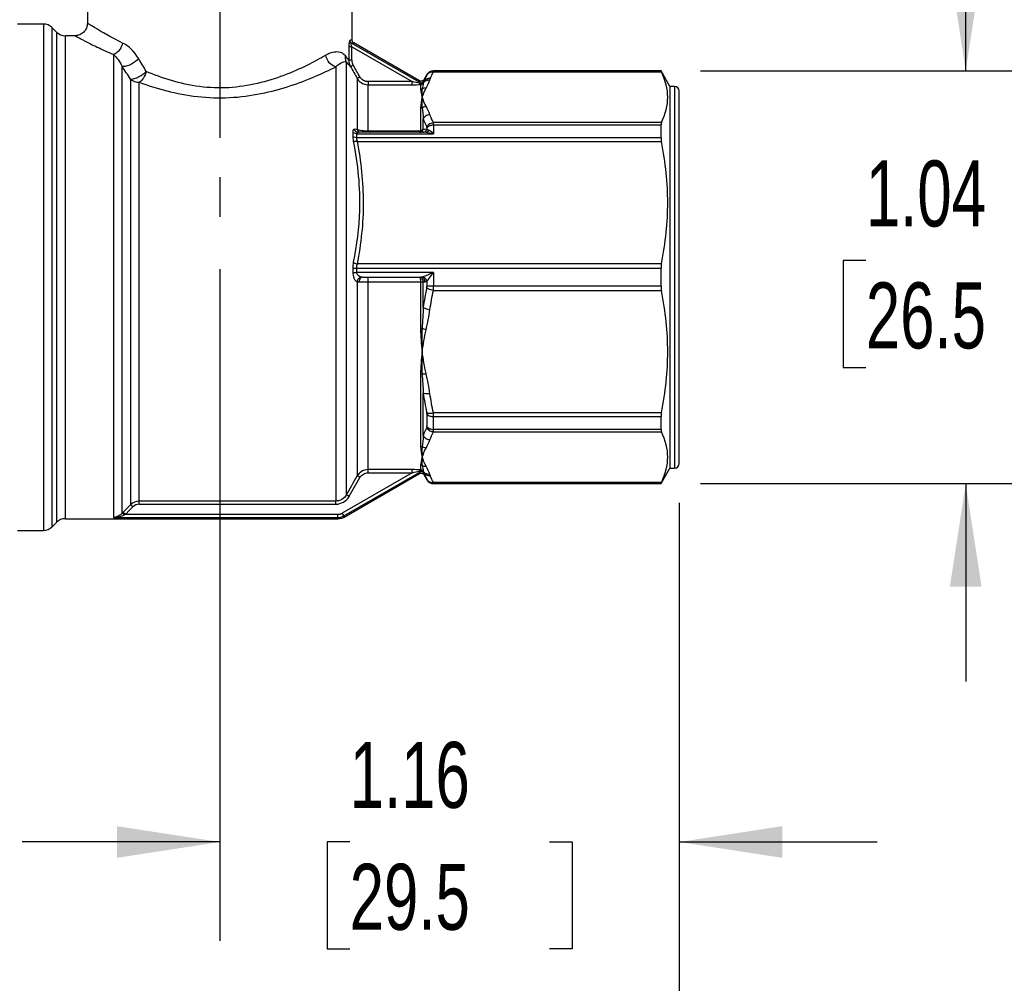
# Model space of a CAD drawing. Header units: inches. Extents: x 0.5 to 21.5, y 0.5 to 16.5.
# Tile 3 of 13: x 5.3 to 7.8, y 3.8 to 6.3. Entities that reach past the tile are written whole.
import ezdxf

# ---------------------------------------------------------------- set-up
doc = ezdxf.new("R2010")
doc.units = ezdxf.units.IN
doc.header["$LTSCALE"] = 2
doc.header["$MEASUREMENT"] = 0
doc.linetypes.add('SLD-Center', pattern=[0.75, 0.6, -0.05, 0.05, -0.05])
doc.linetypes.add('SLD-Solid', pattern=[0])
doc.layers.add('CENTER', color=40, linetype='SLD-Center')
doc.layers.add('DIMENSIONS', color=140, linetype='SLD-Solid', lineweight=25)
doc.styles.add('SLDTEXTSTYLE0', font='TXT', dxfattribs={"width": 0.7})
doc.dimstyles.new('SLDDIMSTYLE0', dxfattribs={"dimtxt": 0.169922, "dimasz": 0.26, "dimexe": 0, "dimexo": 0.0625, "dimgap": 0.04248, "dimtad": 0, "dimtih": 1, "dimtoh": 1, "dimrnd": 1e-09, "dimzin": 12, "dimdsep": 46, "dimtxsty": 'SLDTEXTSTYLE0', "dimsah": 1, "dimcen": 0.09, "dimadec": 0, "dimazin": 3, "dimtfac": 1, "dimtofl": 0, "dimtmove": 0, "dimatfit": 3, "dimfxl": 0, "dimfrac": 2, "dimtolj": 1, "dimtzin": 12, "dimarcsym": 0})
doc.dimstyles.new('SLDDIMSTYLE1', dxfattribs={"dimtxt": 0.169922, "dimasz": 0.26, "dimexe": 0, "dimexo": 0.0625, "dimgap": 0.04248, "dimtad": 0, "dimtih": 1, "dimtoh": 1, "dimrnd": 1e-09, "dimzin": 12, "dimdsep": 46, "dimtxsty": 'SLDTEXTSTYLE0', "dimsah": 1, "dimcen": 0.09, "dimadec": 0, "dimazin": 3, "dimtfac": 1, "dimtmove": 0, "dimatfit": 0, "dimfxl": 0, "dimfrac": 2, "dimtolj": 1, "dimtzin": 12, "dimarcsym": 0})

# ---------------------------------------------------------------- blocks, each defined once
blk = doc.blocks.new('_D_1')
at = {"layer": 'DIMENSIONS'}
for p, q in [((5.8508, 5.6332), (5.8508, 3.9357)), ((7.0122, 5.0424), (7.0122, 3.9357)), ((5.8508, 4.1857), (5.3508, 4.1857)), ((6.179, 4.1857), (6.122, 4.1857)), ((6.122, 4.1857), (6.122, 3.9157)), ((6.684, 4.1857), (6.741, 4.1857)), ((6.741, 4.1857), (6.741, 3.9157)), ((7.0122, 4.1857), (7.5122, 4.1857)), ((6.122, 3.9157), (6.179, 3.9157)), ((6.741, 3.9157), (6.684, 3.9157))]:
    blk.add_line(p, q, dxfattribs=at)
for points in [[(5.8508, 4.1857), (5.5908, 4.2257), (5.5908, 4.1457)], [(7.0122, 4.1857), (7.2722, 4.1457), (7.2722, 4.2257)]]:
    blk.add_solid(points, dxfattribs=at)
at = {"layer": 'DIMENSIONS', "char_height": 0.16667, "attachment_point": 1, "style": 'SLDTEXTSTYLE0'}
for s, insert in [('1.16', (6.179, 4.4386)), ('29.5', (6.179, 4.1305))]:
    blk.add_mtext(s, dxfattribs=dict(at, insert=insert))
blk = doc.blocks.new('_D_2')
at = {"layer": 'DIMENSIONS'}
for p, q in [((4.6894, 5.0424), (4.6894, 2.9909)), ((7.0122, 5.0424), (7.0122, 2.9909)), ((4.6894, 3.2409), (5.3681, 3.2409)), ((5.5983, 3.2409), (5.5413, 3.2409)), ((5.5413, 3.2409), (5.5413, 2.9708)), ((6.1033, 3.2409), (6.1603, 3.2409)), ((6.1603, 3.2409), (6.1603, 2.9708)), ((7.0122, 3.2409), (6.3336, 3.2409)), ((5.5413, 2.9708), (5.5983, 2.9708)), ((6.1603, 2.9708), (6.1033, 2.9708))]:
    blk.add_line(p, q, dxfattribs=at)
for points in [[(4.6894, 3.2409), (4.9494, 3.2009), (4.9494, 3.2809)], [(7.0122, 3.2409), (6.7522, 3.2809), (6.7522, 3.2009)]]:
    blk.add_solid(points, dxfattribs=at)
at = {"layer": 'DIMENSIONS', "char_height": 0.16667, "attachment_point": 1, "style": 'SLDTEXTSTYLE0'}
for s, insert in [('2.32', (5.5983, 3.4937)), ('59.0', (5.5983, 3.1856))]:
    blk.add_mtext(s, dxfattribs=dict(at, insert=insert))
blk = doc.blocks.new('_D_3')
at = {"layer": 'DIMENSIONS'}
for p, q in [((5.6471, 7.0578), (3.652, 7.0578)), ((3.902, 7.0578), (3.902, 6.3236)), ((3.6495, 6.0155), (3.5925, 6.0155)), ((3.5925, 6.0155), (3.5925, 5.7454)), ((4.1545, 6.0155), (4.2115, 6.0155)), ((4.2115, 6.0155), (4.2115, 5.7454)), ((3.5925, 5.7454), (3.6495, 5.7454)), ((4.2115, 5.7454), (4.1545, 5.7454)), ((3.902, 4.9731), (3.902, 5.7074)), ((4.6294, 4.9731), (3.652, 4.9731)), ((5.1563, 4.9731), (4.7494, 4.9731))]:
    blk.add_line(p, q, dxfattribs=at)
for points in [[(3.902, 7.0578), (3.862, 6.7978), (3.942, 6.7978)], [(3.902, 4.9731), (3.942, 5.2331), (3.862, 5.2331)]]:
    blk.add_solid(points, dxfattribs=at)
at = {"layer": 'DIMENSIONS', "char_height": 0.16667, "attachment_point": 1, "style": 'SLDTEXTSTYLE0'}
for s, insert in [('2.08', (3.6495, 6.2684)), ('53.0', (3.6495, 5.9603))]:
    blk.add_mtext(s, dxfattribs=dict(at, insert=insert))
blk = doc.blocks.new('_D_4')
at = {"layer": 'DIMENSIONS'}
for p, q in [((7.7361, 6.1346), (7.7361, 6.6346)), ((7.0659, 6.1346), (7.9861, 6.1346)), ((7.4837, 5.655), (7.4266, 5.655)), ((7.4266, 5.655), (7.4266, 5.3849)), ((7.9886, 5.655), (8.0457, 5.655)), ((8.0457, 5.655), (8.0457, 5.3849)), ((7.4266, 5.3849), (7.4837, 5.3849)), ((8.0457, 5.3849), (7.9886, 5.3849)), ((7.0659, 5.0913), (7.9861, 5.0913)), ((7.7361, 5.0913), (7.7361, 4.5913))]:
    blk.add_line(p, q, dxfattribs=at)
for points in [[(7.7361, 6.1346), (7.7761, 6.3946), (7.6961, 6.3946)], [(7.7361, 5.0913), (7.6961, 4.8313), (7.7761, 4.8313)]]:
    blk.add_solid(points, dxfattribs=at)
at = {"layer": 'DIMENSIONS', "char_height": 0.16667, "attachment_point": 1, "style": 'SLDTEXTSTYLE0'}
for s, insert in [('1.04', (7.4837, 5.9078)), ('26.5', (7.4837, 5.5997))]:
    blk.add_mtext(s, dxfattribs=dict(at, insert=insert))

msp = doc.modelspace()

# ---------------------------------------------------------------- linework, layer by layer
for p, q in [((5.5162, 6.6602), (5.5162, 6.2546)), ((6.1854, 6.2118), (6.1854, 6.3373)), ((5.4047, 6.2527), (5.339, 6.2527)), ((5.4047, 6.2527), (5.4047, 4.9731)), ((5.438, 6.2324), (5.427, 6.2434)), ((5.427, 4.9824), (5.427, 6.2434)), ((5.438, 6.2324), (5.438, 4.9934)), ((5.4847, 6.2231), (5.4603, 6.2231)), ((5.4603, 5.0027), (5.4603, 6.2231)), ((6.3559, 6.1053), (6.1836, 6.2047)), ((6.3558, 6.109), (6.1894, 6.205)), ((5.5819, 6.1756), (5.5819, 5.0058)), ((6.1769, 6.1951), (6.1769, 6.1613)), ((6.1846, 6.1613), (6.1846, 6.1951)), ((6.1846, 6.1951), (6.3373, 6.107)), ((6.1709, 5.063), (6.1709, 6.1565)), ((5.6041, 5.0167), (5.6041, 6.1453)), ((6.1436, 6.1444), (6.1436, 5.0471)), ((6.374, 6.1247), (6.3663, 6.1114)), ((6.374, 6.1247), (6.374, 6.1242)), ((6.3906, 6.1317), (6.9669, 6.1317)), ((6.9659, 6.1346), (6.391, 6.1346)), ((6.391, 6.1341), (6.391, 6.1346)), ((6.9659, 6.1341), (6.391, 6.1341)), ((6.9886, 6.0952), (6.9659, 6.1346)), ((6.9659, 6.1341), (6.9659, 6.1346)), ((5.625, 6.1135), (5.625, 5.0378)), ((5.6473, 5.0471), (5.6473, 6.1055)), ((6.1982, 6.115), (6.1982, 5.9865)), ((6.3373, 6.107), (6.2255, 6.107)), ((6.2255, 5.982), (6.2255, 6.0992)), ((6.2255, 6.0992), (6.3373, 6.0992)), ((6.3581, 6.0999), (6.3581, 6.0876)), ((6.3649, 6.1031), (6.3649, 6.1038)), ((7.0004, 6.0952), (6.9886, 6.0952)), ((6.9886, 6.0952), (6.9886, 5.1306)), ((7.0004, 6.0952), (7.0004, 5.1306)), ((7.0122, 5.1424), (7.0122, 6.0834)), ((6.3581, 6.0403), (6.3581, 5.9835)), ((6.3649, 5.9864), (6.3649, 6.0133)), ((6.9669, 6.0035), (6.3906, 6.0035)), ((6.1868, 5.9796), (6.1868, 5.9692)), ((6.1971, 5.9653), (6.1971, 5.9754)), ((6.1971, 5.9754), (6.391, 5.9754)), ((6.3713, 5.979), (6.2011, 5.979)), ((6.3576, 5.982), (6.2255, 5.982)), ((6.374, 5.9903), (6.374, 5.9865)), ((6.391, 5.9976), (6.391, 5.9754)), ((6.391, 5.9976), (6.9659, 5.9976)), ((6.9659, 5.9653), (6.9659, 5.9976)), ((6.9659, 5.9653), (6.1971, 5.9653)), ((6.1984, 5.956), (6.9669, 5.956)), ((6.1868, 5.636), (6.1868, 5.6251)), ((6.1971, 5.625), (6.1971, 5.6358)), ((6.1971, 5.6358), (6.9659, 5.6358)), ((6.391, 5.625), (6.1971, 5.625)), ((6.9669, 5.6464), (6.1984, 5.6464)), ((6.391, 5.625), (6.391, 5.5901)), ((6.9659, 5.5901), (6.9659, 5.6358)), ((6.1982, 5.6016), (6.1982, 5.1108)), ((6.2114, 5.6129), (6.3592, 5.6129)), ((6.2255, 5.1266), (6.2255, 5.6014)), ((6.2255, 5.6014), (6.3581, 5.6014)), ((6.3581, 5.6014), (6.3581, 5.4832)), ((6.3649, 5.6012), (6.3649, 5.6014)), ((6.3649, 5.5368), (6.3649, 5.6012)), ((6.3649, 5.6012), (6.3694, 5.6012)), ((6.374, 5.6026), (6.374, 5.5905)), ((6.3906, 5.5794), (6.9669, 5.5794)), ((6.9659, 5.5901), (6.391, 5.5901)), ((6.3581, 5.3689), (6.3581, 5.1855)), ((6.3649, 5.2125), (6.3649, 5.3201)), ((6.374, 5.2672), (6.374, 5.2355)), ((6.9669, 5.2698), (6.3906, 5.2698)), ((6.391, 5.2606), (6.9659, 5.2606)), ((6.391, 5.2282), (6.391, 5.2606)), ((6.9659, 5.2282), (6.9659, 5.2606)), ((6.9659, 5.2282), (6.391, 5.2282)), ((6.3906, 5.2224), (6.9669, 5.2224)), ((6.3581, 5.1382), (6.3581, 5.126)), ((6.9659, 5.0913), (6.9886, 5.1306)), ((6.9886, 5.1306), (7.0004, 5.1306)), ((6.3373, 5.1188), (6.1604, 5.0168)), ((6.1643, 5.01), (6.3559, 5.1205)), ((6.1652, 5.0069), (6.3558, 5.1168)), ((6.3373, 5.1266), (6.2255, 5.1266)), ((6.2255, 5.1188), (6.3373, 5.1188)), ((6.3649, 5.1221), (6.3649, 5.1227)), ((6.3663, 5.1144), (6.374, 5.1011)), ((6.374, 5.1016), (6.374, 5.1011)), ((6.9669, 5.0941), (6.3906, 5.0941)), ((6.391, 5.0918), (6.9659, 5.0918)), ((6.391, 5.0913), (6.391, 5.0918)), ((6.391, 5.0913), (6.9659, 5.0913)), ((6.9659, 5.0913), (6.9659, 5.0918)), ((6.1436, 5.0471), (5.6473, 5.0471)), ((5.6473, 5.0393), (6.1436, 5.0393)), ((5.4603, 5.0027), (6.1496, 5.0027)), ((5.5819, 5.0058), (6.1487, 5.0058)), ((6.1487, 5.0136), (5.6121, 5.0136)), ((5.427, 4.9824), (5.438, 4.9934)), ((5.339, 4.9731), (5.4047, 4.9731))]:
    msp.add_line(p, q)
at = {"flags": 128}
for points in [[(5.625, 5.0378), (5.6147, 5.0274), (5.6065, 5.0192)], [(5.6121, 5.0136), (5.6225, 5.0241), (5.6306, 5.0323)]]:
    msp.add_lwpolyline(points, dxfattribs=at)
for centre, radius, start, end in [((5.4047, 6.2212), 0.0315, 45, 90), ((5.4603, 6.2546), 0.0315, 225, 270), ((6.391, 6.1149), 0.0197, 90, 150), ((5.647, 6.1397), 0.0342, 230.0796, 270.5828), ((6.3581, 6.1077), 0.00789, 269.8871, 329.5897), ((7.0004, 6.0834), 0.0118, 0, 90), ((6.0443, -4.5244), 10.512, 89.16119, 89.20133), ((6.5167, -3.9121), 9.8997, 90.82596, 90.87858), ((7.0004, 5.1424), 0.0118, 270, 0), ((-54.722, 39.8926), 70.1502, 330.231332, 330.276233), ((-53.4094, 39.1373), 68.6436, 330.234582, 330.280475), ((6.3581, 5.1181), 0.00789, 30.4103, 90.1129), ((6.391, 5.1109), 0.0197, 210, 270), ((5.4603, 4.9712), 0.0315, 90, 135), ((5.8511, 4.7765), 0.3445, 135.227, 135.801), ((5.4047, 5.0046), 0.0315, 270, 315)]:
    msp.add_arc(centre, radius, start, end)
for centre, major_axis, ratio, start_param, end_param in [((6.2021, 6.1586), (-0.007, 0.0198), 0.810681, 1.160595, 1.79201), ((6.4607, 4.6078), (-1.0509, 1.7939), 0.034294, 5.688017, 5.721433), ((6.3713, 6.1194), (0.00268, 0.00481), 0.028956, 5.676911, 6.231392), ((10.4059, 6.6155), (4.0477, 0.5711), 0.164227, 3.051321, 3.056248), ((6.3609, 6.0979), (0.0057, 0.0104), 0.069487, 5.351254, 5.7438), ((6.361, 6.0978), (0.0057, 0.0105), 0.06619, 5.880603, 6.169268), ((6.3481, 5.9876), (0.00968, -0.00531), 0.439348, 6.208392, 6.519818), ((6.3713, 5.9877), (0.00148, 0.00566), 0.394503, 5.299048, 5.85353), ((6.37, 5.6168), (0.0012, 0.0155), 0.708674, 3.196198, 3.615854), ((6.3713, 5.5894), (0.00043, 0.00752), 0.351708, 4.319672, 4.874153), ((6.3713, 5.2714), (-0.00177, 0.00687), 0.293144, 3.990806, 4.545288), ((6.3713, 5.2381), (-0.00148, 0.00566), 0.394503, 3.571248, 4.12573), ((10.4059, 4.6104), (4.0477, -0.5711), 0.164228, 3.226937, 3.231864), ((6.3609, 5.128), (-0.0057, 0.0105), 0.066169, 3.255456, 3.543902), ((6.3713, 5.1064), (-0.00268, 0.00481), 0.028956, 3.193386, 3.747867), ((5.6443, 5.0228), (0.0181, 0.0078), 0.805537, 1.077599, 2.032965), ((5.6142, 5.0137), (0.016, 0.008), 0.051249, 1.675546, 1.829765), ((6.1507, 5.0297), (0.0187, 0.005), 0.811679, 4.393689, 5.031089)]:
    msp.add_ellipse(centre, major_axis=major_axis, ratio=ratio, start_param=start_param, end_param=end_param)
for points, knots in [([(5.5162, 6.2546), (5.5157, 6.2505), (5.5147, 6.2423), (5.5075, 6.2318), (5.4971, 6.2246), (5.4888, 6.2236), (5.4847, 6.2231)], [0, 0, 0, 0, 0.249935, 0.499928, 0.749693, 1, 1, 1, 1]), ([(5.605, 6.2046), (5.5973, 6.2085), (5.5826, 6.2159), (5.5646, 6.2258), (5.5505, 6.2339), (5.5345, 6.2435), (5.5231, 6.2503), (5.517, 6.254), (5.5164, 6.2544), (5.5162, 6.2546)], [0, 0, 0, 0, 0.145294, 0.277267, 0.395991, 0.501733, 0.75593, 0.879582, 1, 1, 1, 1]), ([(5.4847, 6.2231), (5.485, 6.223), (5.4857, 6.2226), (5.4923, 6.219), (5.5086, 6.2104), (5.5391, 6.1947), (5.5675, 6.182), (5.5819, 6.1756)], [0, 0, 0, 0, 0.123314, 0.247121, 0.496897, 0.745214, 1, 1, 1, 1]), ([(5.605, 6.2046), (5.6038, 6.199), (5.5998, 6.1897), (5.5908, 6.1799), (5.5848, 6.1765), (5.5819, 6.1756)], [0, 0, 0, 0, 0.428571, 0.714286, 1, 1, 1, 1]), ([(6.1798, 6.2115), (6.1795, 6.2114), (6.1787, 6.2107), (6.1774, 6.2056), (6.1769, 6.1991), (6.1769, 6.1951)], [0, 0, 0, 0, 0.01318372, 0.03076202, 0.06152403, 0.06152403, 0.06152403, 0.06152403]), ([(6.1836, 6.2047), (6.1823, 6.2055), (6.1804, 6.2076), (6.1798, 6.2103), (6.1798, 6.2115)], [0, 0, 0, 0, 0.5714286, 1, 1, 1, 1]), ([(6.1846, 6.1951), (6.1837, 6.1976), (6.1827, 6.2015), (6.1829, 6.2044), (6.1834, 6.2047), (6.1836, 6.2047)], [0, 0, 0, 0, 0.03076202, 0.04834031, 0.06152403, 0.06152403, 0.06152403, 0.06152403]), ([(6.1894, 6.2049), (6.1888, 6.2053), (6.1877, 6.2061), (6.1864, 6.2078), (6.1856, 6.2097), (6.1855, 6.2111), (6.1854, 6.2118)], [0, 0, 0, 0, 0.2500787, 0.5000161, 0.7500111, 1, 1, 1, 1]), ([(6.1185, 6.1737), (6.09, 6.1575), (6.0184, 6.1195), (5.8988, 6.0884), (5.7734, 6.0934), (5.704, 6.1159), (5.6648, 6.1327)], [0, 0, 0, 0, 0.413719, 0.827439, 1.034299, 1.448018, 1.448018, 1.448018, 1.448018]), ([(6.1683, 6.1719), (6.1637, 6.1777), (6.15, 6.1848), (6.1304, 6.1805), (6.1185, 6.1737)], [-0.3031719, -0.3031719, -0.3031719, -0.3031719, -0.1732411, 0, 0, 0, 0]), ([(6.1846, 6.1951), (6.1828, 6.1951), (6.1811, 6.1951), (6.1783, 6.1951), (6.1773, 6.1951), (6.1769, 6.1951)], [0, 0, 0, 0, 0.5, 0.5, 1, 1, 1, 1]), ([(5.6457, 6.165), (5.6409, 6.16), (5.6298, 6.1517), (5.6138, 6.1452), (5.6067, 6.1447), (5.6041, 6.1453)], [0, 0, 0, 0, 0.428571, 0.714286, 1, 1, 1, 1]), ([(6.1436, 6.1444), (6.1502, 6.1509), (6.1609, 6.1579), (6.1684, 6.1581), (6.1709, 6.1565)], [-0.3031719, -0.3031719, -0.3031719, -0.3031719, -0.1299308, 0, 0, 0, 0]), ([(6.1846, 6.1613), (6.1826, 6.1613), (6.1791, 6.1613), (6.1773, 6.1613), (6.1769, 6.1613)], [0, 0, 0, 0, 0.571429, 1, 1, 1, 1]), ([(6.188, 6.1487), (6.1865, 6.1479), (6.1831, 6.1459), (6.1813, 6.1449), (6.1812, 6.1448)], [0, 0, 0, 0, 0.428571, 1, 1, 1, 1]), ([(5.625, 6.1135), (5.6275, 6.1132), (5.6341, 6.1141), (5.6491, 6.1205), (5.6599, 6.1281), (5.6648, 6.1327)], [0, 0, 0, 0, 0.285714, 0.571429, 1, 1, 1, 1]), ([(5.6473, 6.1055), (5.6902, 6.0896), (5.7661, 6.0683), (5.9033, 6.0636), (6.0342, 6.093), (6.1125, 6.129), (6.1436, 6.1444)], [0, 0, 0, 0, 0.413719, 0.620579, 1.034299, 1.448018, 1.448018, 1.448018, 1.448018]), ([(6.3736, 6.1233), (6.3755, 6.1265), (6.3807, 6.1309), (6.3876, 6.1319), (6.3906, 6.1317)], [0, 0, 0, 0, 0.571429, 1, 1, 1, 1]), ([(6.374, 6.1242), (6.3757, 6.1272), (6.3782, 6.1297), (6.3842, 6.1331), (6.3876, 6.1341), (6.391, 6.1341)], [0, 0, 0, 0, 0.5, 0.5, 1, 1, 1, 1]), ([(6.9669, 6.0035), (6.9779, 6.026), (6.9829, 6.0468), (6.9829, 6.0884), (6.9779, 6.1091), (6.9669, 6.1317)], [0, 0, 0, 0, 0.5, 0.5, 1, 1, 1, 1]), ([(6.205, 6.1189), (6.2031, 6.1178), (6.1997, 6.1159), (6.1983, 6.1151), (6.1982, 6.115)], [0, 0, 0, 0, 0.571429, 1, 1, 1, 1]), ([(6.1982, 6.115), (6.2005, 6.111), (6.2081, 6.1027), (6.2192, 6.0992), (6.2255, 6.0992)], [0, 0, 0, 0, 0.02687977, 0.06271947, 0.06271947, 0.06271947, 0.06271947]), ([(6.2255, 6.107), (6.2214, 6.107), (6.2172, 6.1081), (6.21, 6.1123), (6.2071, 6.1154), (6.205, 6.1189)], [0, 0, 0, 0, 0.5, 0.5, 1, 1, 1, 1]), ([(6.2255, 6.107), (6.2255, 6.1051), (6.2255, 6.1033), (6.2255, 6.1004), (6.2255, 6.0995), (6.2255, 6.0992)], [0, 0, 0, 0, 0.5, 0.5, 1, 1, 1, 1]), ([(6.3373, 6.0992), (6.3373, 6.0995), (6.3373, 6.1004), (6.3373, 6.1033), (6.3373, 6.1051), (6.3373, 6.107)], [0, 0, 0, 0, 0.5, 0.5, 1, 1, 1, 1]), ([(6.3649, 6.1038), (6.3646, 6.1034), (6.3641, 6.1028), (6.363, 6.1022), (6.3619, 6.1018), (6.3603, 6.1016), (6.358, 6.1017), (6.3562, 6.1025), (6.3553, 6.1029)], [0, 0, 0, 0, 0.153879, 0.288696, 0.404205, 0.501114, 0.762206, 1, 1, 1, 1]), ([(6.3553, 6.1029), (6.3555, 6.1025), (6.3559, 6.1017), (6.3565, 6.1009), (6.3573, 6.1002), (6.3578, 6.1), (6.3581, 6.0999)], [0, 0, 0, 0, 0.228887, 0.500006, 0.722235, 1, 1, 1, 1]), ([(6.3665, 6.1119), (6.3659, 6.111), (6.3647, 6.1094), (6.3618, 6.108), (6.3587, 6.1077), (6.3567, 6.1086), (6.3558, 6.109)], [0, 0, 0, 0, 0.25016, 0.499998, 0.749839, 1, 1, 1, 1]), ([(6.3649, 6.1031), (6.3663, 6.1054), (6.3711, 6.1101), (6.378, 6.1118), (6.3819, 6.1116)], [0, 0, 0, 0, 0.428571, 1, 1, 1, 1]), ([(6.3832, 6.115), (6.3793, 6.1153), (6.3724, 6.1136), (6.3676, 6.1089), (6.3662, 6.1066), (6.3662, 6.1066), (6.3662, 6.1066), (6.3662, 6.1066)], [0, 0, 0, 0, 0.571429, 1, 1, 1, 1.000417, 1.000417, 1.000417, 1.000417]), ([(6.3835, 6.1157), (6.3795, 6.1159), (6.3726, 6.1143), (6.3679, 6.1096), (6.3664, 6.1073), (6.3664, 6.1073), (6.3664, 6.1073), (6.3664, 6.1073)], [0, 0, 0, 0, 0.571429, 1, 1, 1, 1.000367, 1.000367, 1.000367, 1.000367]), ([(6.3581, 6.0876), (6.3581, 6.0822), (6.36, 6.0756), (6.3626, 6.0677), (6.3626, 6.0676), (6.3626, 6.0676)], [-0.1589448, -0.1589448, -0.1589448, -0.1589448, 0, 0, 0.0014813, 0.0014813, 0.0014813, 0.0014813]), ([(6.362, 6.0887), (6.3608, 6.0825), (6.3614, 6.0755), (6.3626, 6.0677), (6.3626, 6.0676), (6.3626, 6.0676)], [-0.0009839, -0.0009839, -0.0009839, -0.0009839, 0.1520289, 0.1520289, 0.1530128, 0.1530128, 0.1530128, 0.1530128]), ([(6.3626, 6.0676), (6.3626, 6.0675), (6.3626, 6.0674), (6.36, 6.0595), (6.3581, 6.0505), (6.3581, 6.0403)], [-0.6516393, -0.6516393, -0.6516393, -0.6516393, -0.6501581, -0.6501581, -0.4912133, -0.4912133, -0.4912133, -0.4912133]), ([(6.3626, 6.0676), (6.3626, 6.0675), (6.3626, 6.0675), (6.3614, 6.0596), (6.3608, 6.0509), (6.362, 6.0412)], [0, 0, 0, 0, 0.0009848, 0.0009848, 0.1539968, 0.1539968, 0.1539968, 0.1539968]), ([(6.3819, 6.0236), (6.378, 6.0234), (6.3711, 6.021), (6.3663, 6.0158), (6.3649, 6.0133)], [0, 0, 0, 0, 0.571429, 1, 1, 1, 1]), ([(6.3736, 5.9926), (6.375, 5.9952), (6.3797, 6.0006), (6.3866, 6.0032), (6.3906, 6.0035)], [0, 0, 0, 0, 0.428571, 1, 1, 1, 1]), ([(6.2011, 5.979), (6.1985, 5.979), (6.1942, 5.9807), (6.1915, 5.9847), (6.1908, 5.9866)], [0, 0, 0, 0, 0.571429, 1, 1, 1, 1]), ([(6.2084, 5.979), (6.2065, 5.979), (6.2022, 5.9803), (6.1991, 5.984), (6.1982, 5.9865)], [0, 0, 0, 0, 0.428571, 1, 1, 1, 1]), ([(6.2255, 5.982), (6.22, 5.982), (6.2078, 5.9831), (6.2008, 5.9852), (6.1982, 5.9865)], [0, 0, 0, 0, 0.02588824, 0.0604059, 0.0604059, 0.0604059, 0.0604059]), ([(6.2255, 5.979), (6.2255, 5.979), (6.2255, 5.9796), (6.2255, 5.9812), (6.2255, 5.982)], [0, 0, 0, 0, 0.571429, 1, 1, 1, 1]), ([(6.3649, 5.9864), (6.3643, 5.9856), (6.3624, 5.9841), (6.3596, 5.9835), (6.3581, 5.9835)], [0, 0, 0, 0, 0.428571, 1, 1, 1, 1]), ([(6.3638, 5.979), (6.3656, 5.979), (6.37, 5.9803), (6.3731, 5.984), (6.374, 5.9865)], [0, 0, 0, 0, 0.428571, 1, 1, 1, 1]), ([(6.3713, 5.979), (6.3726, 5.979), (6.3755, 5.9799), (6.3778, 5.9824), (6.3787, 5.9842)], [0, 0, 0, 0, 0.428571, 1, 1, 1, 1]), ([(6.3713, 5.979), (6.3771, 5.979), (6.3839, 5.9777), (6.3907, 5.9756), (6.3909, 5.9755), (6.391, 5.9754)], [-0.00176764, -0.00176764, -0.00176764, -0.00176764, 0.06574951, 0.06574951, 0.06751714, 0.06751714, 0.06751714, 0.06751714]), ([(6.374, 5.9903), (6.3759, 5.9928), (6.3812, 5.9964), (6.3881, 5.9976), (6.391, 5.9976)], [0, 0, 0, 0, 0.571429, 1, 1, 1, 1]), ([(6.391, 5.9754), (6.3909, 5.9756), (6.3908, 5.9757), (6.3866, 5.9798), (6.3823, 5.9831), (6.3787, 5.9842)], [-0.00176764, -0.00176764, -0.00176764, -0.00176764, 0, 0, 0.06751714, 0.06751714, 0.06751714, 0.06751714]), ([(6.1971, 5.9653), (6.1947, 5.9653), (6.1906, 5.9661), (6.1877, 5.9682), (6.1868, 5.9692)], [0, 0, 0, 0, 0.571429, 1, 1, 1, 1]), ([(6.1882, 5.9567), (6.1997, 5.8989), (6.2095, 5.796), (6.1968, 5.6938), (6.1882, 5.6505)], [0, 0, 0, 0, 0.488876, 0.855533, 0.855533, 0.855533, 0.855533]), ([(6.1984, 5.956), (6.1967, 5.9557), (6.1925, 5.9554), (6.1893, 5.9561), (6.1882, 5.9567)], [0, 0, 0, 0, 0.428571, 1, 1, 1, 1]), ([(6.1984, 5.6464), (6.2085, 5.6975), (6.2142, 5.7493), (6.214, 5.8531), (6.2085, 5.905), (6.1984, 5.956)], [0, 0, 0, 0, 0.5, 0.5, 1, 1, 1, 1]), ([(6.9669, 5.6464), (6.9779, 5.7009), (6.9829, 5.7511), (6.9829, 5.8514), (6.9779, 5.9015), (6.9669, 5.956)], [0, 0, 0, 0, 0.5, 0.5, 1, 1, 1, 1]), ([(6.1882, 5.6505), (6.1893, 5.6495), (6.1925, 5.6478), (6.1967, 5.6467), (6.1984, 5.6464)], [0, 0, 0, 0, 0.571429, 1, 1, 1, 1]), ([(6.1868, 5.636), (6.1877, 5.636), (6.1906, 5.6358), (6.1947, 5.6358), (6.1971, 5.6358)], [0, 0, 0, 0, 0.428571, 1, 1, 1, 1]), ([(6.1868, 5.6251), (6.1868, 5.6201), (6.1892, 5.6082), (6.1948, 5.6025), (6.1982, 5.6016)], [0, 0, 0, 0, 0.03895791, 0.0909018, 0.0909018, 0.0909018, 0.0909018]), ([(6.2084, 5.6131), (6.2051, 5.6136), (6.1994, 5.6165), (6.1971, 5.6224), (6.1971, 5.625)], [0, 0, 0, 0, 0.05194388, 0.0909018, 0.0909018, 0.0909018, 0.0909018]), ([(6.3649, 5.6014), (6.3648, 5.6051), (6.3621, 5.6112), (6.3577, 5.6129), (6.3558, 5.6129)], [-0.01663529, -0.01663529, -0.01663529, -0.01663529, -0.00712941, 0, 0, 0, 0]), ([(6.3558, 5.6129), (6.3563, 5.6129), (6.3574, 5.6112), (6.3581, 5.6051), (6.3581, 5.6014)], [-0.01663529, -0.01663529, -0.01663529, -0.01663529, -0.00950588, 0, 0, 0, 0]), ([(6.3581, 5.6013), (6.3592, 5.6013), (6.362, 5.6013), (6.3641, 5.6013), (6.3649, 5.6012)], [0, 0, 0, 0, 0.428571, 1, 1, 1, 1]), ([(6.3906, 5.5794), (6.3866, 5.5801), (6.3797, 5.5822), (6.375, 5.5851), (6.3736, 5.5864)], [0, 0, 0, 0, 0.571429, 1, 1, 1, 1]), ([(6.391, 5.5901), (6.3881, 5.5901), (6.3812, 5.5901), (6.3759, 5.5903), (6.374, 5.5905)], [0, 0, 0, 0, 0.428571, 1, 1, 1, 1]), ([(6.9669, 5.2698), (6.9779, 5.3243), (6.9829, 5.3744), (6.9829, 5.4748), (6.9779, 5.5249), (6.9669, 5.5794)], [0, 0, 0, 0, 0.5, 0.5, 1, 1, 1, 1]), ([(6.3649, 5.5368), (6.3663, 5.5356), (6.3711, 5.533), (6.378, 5.5313), (6.3819, 5.5308)], [0, 0, 0, 0, 0.428571, 1, 1, 1, 1]), ([(6.3581, 5.4832), (6.3581, 5.4634), (6.36, 5.4439), (6.3626, 5.4249), (6.3626, 5.4248), (6.3626, 5.4246)], [-0.1589448, -0.1589448, -0.1589448, -0.1589448, 0, 0, 0.0014813, 0.0014813, 0.0014813, 0.0014813]), ([(6.362, 5.483), (6.3608, 5.463), (6.3614, 5.4437), (6.3626, 5.4248), (6.3626, 5.4247), (6.3626, 5.4246)], [-0.0009847, -0.0009847, -0.0009847, -0.0009847, 0.1520275, 0.1520275, 0.1530121, 0.1530121, 0.1530121, 0.1530121]), ([(6.3626, 5.4246), (6.3626, 5.4244), (6.3626, 5.4242), (6.36, 5.4052), (6.3581, 5.3867), (6.3581, 5.3689)], [-0.6516393, -0.6516393, -0.6516393, -0.6516393, -0.6501581, -0.6501581, -0.4912133, -0.4912133, -0.4912133, -0.4912133]), ([(6.3626, 5.4246), (6.3626, 5.4245), (6.3626, 5.4243), (6.3614, 5.4054), (6.3608, 5.3868), (6.362, 5.3684)], [0, 0, 0, 0, 0.0009835, 0.0009835, 0.1539968, 0.1539968, 0.1539968, 0.1539968]), ([(6.3819, 5.3184), (6.378, 5.3179), (6.3711, 5.3179), (6.3663, 5.3193), (6.3649, 5.3201)], [0, 0, 0, 0, 0.571429, 1, 1, 1, 1]), ([(6.3736, 5.2707), (6.375, 5.2699), (6.3797, 5.2687), (6.3866, 5.2691), (6.3906, 5.2698)], [0, 0, 0, 0, 0.428571, 1, 1, 1, 1]), ([(6.374, 5.2672), (6.3759, 5.2649), (6.3812, 5.2616), (6.3881, 5.2606), (6.391, 5.2606)], [0, 0, 0, 0, 0.571429, 1, 1, 1, 1]), ([(6.3736, 5.2332), (6.3755, 5.2298), (6.3807, 5.2246), (6.3876, 5.2226), (6.3906, 5.2224)], [0, 0, 0, 0, 0.571429, 1, 1, 1, 1]), ([(6.374, 5.2355), (6.3757, 5.2333), (6.3782, 5.2314), (6.3842, 5.2289), (6.3876, 5.2282), (6.391, 5.2282)], [0, 0, 0, 0, 0.5, 0.5, 1, 1, 1, 1]), ([(6.3649, 5.2125), (6.3663, 5.21), (6.3711, 5.2048), (6.378, 5.2024), (6.3819, 5.2022)], [0, 0, 0, 0, 0.428571, 1, 1, 1, 1]), ([(6.9669, 5.0941), (6.9779, 5.1167), (6.9829, 5.1375), (6.9829, 5.179), (6.9779, 5.1998), (6.9669, 5.2224)], [0, 0, 0, 0, 0.5, 0.5, 1, 1, 1, 1]), ([(6.3581, 5.1855), (6.3581, 5.1754), (6.36, 5.1663), (6.3626, 5.1584), (6.3626, 5.1583), (6.3626, 5.1582)], [-0.1589448, -0.1589448, -0.1589448, -0.1589448, 0, 0, 0.0014813, 0.0014813, 0.0014813, 0.0014813]), ([(6.362, 5.1846), (6.3608, 5.1749), (6.3614, 5.1662), (6.3626, 5.1583), (6.3626, 5.1583), (6.3626, 5.1582)], [-0.0009847, -0.0009847, -0.0009847, -0.0009847, 0.1520274, 0.1520274, 0.1530121, 0.1530121, 0.1530121, 0.1530121]), ([(6.3626, 5.1582), (6.3626, 5.1582), (6.3626, 5.1581), (6.36, 5.1502), (6.3581, 5.1436), (6.3581, 5.1382)], [-0.6516393, -0.6516393, -0.6516393, -0.6516393, -0.6501581, -0.6501581, -0.4912133, -0.4912133, -0.4912133, -0.4912133]), ([(6.3626, 5.1582), (6.3626, 5.1582), (6.3626, 5.1581), (6.3614, 5.1503), (6.3608, 5.1433), (6.362, 5.1371)], [0, 0, 0, 0, 0.0009848, 0.0009848, 0.1539968, 0.1539968, 0.1539968, 0.1539968]), ([(6.2255, 5.1266), (6.2192, 5.1266), (6.2082, 5.1232), (6.2005, 5.1148), (6.1982, 5.1108)], [0, 0, 0, 0, 0.03583846, 0.0627173, 0.0627173, 0.0627173, 0.0627173]), ([(6.205, 5.1069), (6.2036, 5.1077), (6.2001, 5.1097), (6.1983, 5.1107), (6.1982, 5.1108)], [0, 0, 0, 0, 0.428571, 1, 1, 1, 1]), ([(6.205, 5.1069), (6.2071, 5.1105), (6.2101, 5.1135), (6.2172, 5.1177), (6.2214, 5.1188), (6.2255, 5.1188)], [0, 0, 0, 0, 0.5, 0.5, 1, 1, 1, 1]), ([(6.2255, 5.1188), (6.2255, 5.121), (6.2255, 5.1247), (6.2255, 5.1264), (6.2255, 5.1266)], [0, 0, 0, 0, 0.571429, 1, 1, 1, 1]), ([(6.3373, 5.1188), (6.3373, 5.1207), (6.3373, 5.1225), (6.3373, 5.1254), (6.3373, 5.1263), (6.3373, 5.1266)], [0, 0, 0, 0, 0.5, 0.5, 1, 1, 1, 1]), ([(6.3581, 5.126), (6.3578, 5.1258), (6.3573, 5.1257), (6.3565, 5.125), (6.3559, 5.1241), (6.3555, 5.1233), (6.3553, 5.1229)], [0, 0, 0, 0, 0.277554, 0.499994, 0.771004, 1, 1, 1, 1]), ([(6.3553, 5.1229), (6.3558, 5.1231), (6.3566, 5.1235), (6.358, 5.1239), (6.3594, 5.1242), (6.3612, 5.1242), (6.3633, 5.1237), (6.3643, 5.1227), (6.3649, 5.1221)], [0, 0, 0, 0, 0.119545, 0.238736, 0.364351, 0.501231, 0.712882, 1, 1, 1, 1]), ([(6.3558, 5.1168), (6.3567, 5.1173), (6.3587, 5.1181), (6.3618, 5.1178), (6.3647, 5.1165), (6.3659, 5.1148), (6.3665, 5.114)], [0, 0, 0, 0, 0.250161, 0.500002, 0.74984, 1, 1, 1, 1]), ([(6.3819, 5.1143), (6.378, 5.1141), (6.3711, 5.1157), (6.3663, 5.1204), (6.3649, 5.1227)], [0, 0, 0, 0, 0.571429, 1, 1, 1, 1]), ([(6.3832, 5.1108), (6.3793, 5.1106), (6.3724, 5.1122), (6.3676, 5.1169), (6.3662, 5.1192), (6.3662, 5.1192), (6.3662, 5.1192), (6.3662, 5.1192)], [0, 0, 0, 0, 0.571429, 1, 1, 1, 1.00041, 1.00041, 1.00041, 1.00041]), ([(6.3835, 5.1101), (6.3795, 5.1099), (6.3726, 5.1115), (6.3679, 5.1162), (6.3664, 5.1185), (6.3664, 5.1185), (6.3664, 5.1185), (6.3664, 5.1185)], [0, 0, 0, 0, 0.571429, 1, 1, 1, 1.000373, 1.000373, 1.000373, 1.000373]), ([(6.3666, 5.114), (6.3666, 5.114), (6.3665, 5.1127), (6.3666, 5.1152), (6.3667, 5.1177)], [0, 0, 0, 0, 0.000196, 1, 1, 1, 1]), ([(6.3736, 5.1025), (6.375, 5.1001), (6.3797, 5.0954), (6.3866, 5.0938), (6.3906, 5.0941)], [0, 0, 0, 0, 0.428571, 1, 1, 1, 1]), ([(6.374, 5.1016), (6.3759, 5.0982), (6.3812, 5.0933), (6.3881, 5.0918), (6.391, 5.0918)], [0, 0, 0, 0, 0.571429, 1, 1, 1, 1]), ([(6.1777, 5.0591), (6.1763, 5.06), (6.1728, 5.0619), (6.1711, 5.063), (6.1709, 5.063)], [0, 0, 0, 0, 0.428571, 1, 1, 1, 1]), ([(5.6306, 5.0323), (5.6294, 5.0335), (5.6267, 5.0362), (5.6252, 5.0377), (5.625, 5.0378)], [0, 0, 0, 0, 0.428571, 1, 1, 1, 1]), ([(5.6473, 5.0393), (5.6473, 5.0414), (5.6473, 5.0452), (5.6473, 5.0469), (5.6473, 5.0471)], [0, 0, 0, 0, 0.5714286, 1, 1, 1, 1]), ([(6.1436, 5.0393), (6.1436, 5.0412), (6.1436, 5.043), (6.1436, 5.0459), (6.1436, 5.0468), (6.1436, 5.0471)], [0, 0, 0, 0, 0.5, 0.5, 1, 1, 1, 1]), ([(5.6097, 5.0124), (5.6082, 5.0138), (5.6056, 5.016), (5.6043, 5.0167), (5.6041, 5.0167)], [0, 0, 0, 0, 0.571429, 1, 1, 1, 1]), ([(5.6065, 5.0192), (5.6067, 5.019), (5.6082, 5.0176), (5.6109, 5.0148), (5.6121, 5.0136)], [0, 0, 0, 0, 0.571429, 1, 1, 1, 1]), ([(6.1487, 5.0058), (6.1487, 5.006), (6.1487, 5.0069), (6.1487, 5.0098), (6.1487, 5.0117), (6.1487, 5.0136)], [0, 0, 0, 0, 0.5, 0.5, 1, 1, 1, 1]), ([(6.1495, 5.0027), (6.1522, 5.0029), (6.1577, 5.0032), (6.1627, 5.0057), (6.1652, 5.0069)], [0, 0, 0, 0, 0.5, 1, 1, 1, 1]), ([(6.1643, 5.01), (6.1642, 5.0101), (6.1634, 5.0116), (6.1615, 5.0149), (6.1604, 5.0168)], [0, 0, 0, 0, 0.428571, 1, 1, 1, 1])]:
    msp.add_open_spline(points, degree=3, knots=knots)
for points in [[(5.6457, 6.165), (5.6345, 6.1838), (5.6194, 6.1974), (5.605, 6.2046)], [(6.1854, 6.2118), (6.1854, 6.2118), (6.1836, 6.2117), (6.1798, 6.2115)], [(6.1836, 6.2047), (6.1875, 6.2049), (6.1894, 6.2049), (6.1894, 6.2049)], [(5.5819, 6.1756), (5.5898, 6.1687), (5.598, 6.1583), (5.6041, 6.1453)], [(6.1436, 6.1444), (6.1378, 6.1459), (6.1262, 6.1535), (6.1197, 6.167), (6.1185, 6.1737)], [(5.6648, 6.1327), (5.6584, 6.1436), (5.652, 6.1544), (5.6457, 6.165)], [(6.1709, 6.1565), (6.1698, 6.1588), (6.1681, 6.1638), (6.168, 6.1692), (6.1683, 6.1719)], [(6.1769, 6.1613), (6.1745, 6.1643), (6.1716, 6.1678), (6.1683, 6.1719)], [(6.1709, 6.1565), (6.1749, 6.1519), (6.1784, 6.148), (6.1812, 6.1448)], [(6.1769, 6.1613), (6.1769, 6.1556), (6.1784, 6.1498), (6.1812, 6.1448)], [(6.205, 6.1189), (6.1993, 6.1289), (6.1937, 6.1388), (6.188, 6.1487)], [(5.6648, 6.1327), (5.6633, 6.127), (5.6583, 6.1157), (5.651, 6.1079), (5.6473, 6.1055)], [(6.1812, 6.1448), (6.1868, 6.1349), (6.1925, 6.125), (6.1982, 6.115)], [(6.3736, 6.1233), (6.3709, 6.118), (6.3685, 6.1127), (6.3664, 6.1073)], [(6.3835, 6.1157), (6.3856, 6.1211), (6.388, 6.1264), (6.3906, 6.1317)], [(6.3906, 6.1317), (6.3909, 6.1331), (6.391, 6.1339), (6.391, 6.1341)], [(6.9659, 6.1341), (6.9659, 6.1339), (6.9662, 6.1331), (6.9669, 6.1317)], [(6.3553, 6.1029), (6.35, 6.1039), (6.3435, 6.1054), (6.3373, 6.107)], [(6.3373, 6.0992), (6.3444, 6.0992), (6.3518, 6.0994), (6.3581, 6.0999)], [(6.3559, 6.1053), (6.356, 6.105), (6.3558, 6.1041), (6.3553, 6.1029)], [(6.3558, 6.109), (6.3558, 6.109), (6.3558, 6.1077), (6.3559, 6.1053)], [(6.3559, 6.1053), (6.3577, 6.1043), (6.3621, 6.1037), (6.3656, 6.1064), (6.3667, 6.1082)], [(6.3649, 6.1031), (6.3642, 6.0991), (6.3632, 6.0943), (6.362, 6.0887)], [(6.3664, 6.1073), (6.3664, 6.1071), (6.3663, 6.1069), (6.3662, 6.1066)], [(6.3667, 6.1082), (6.3666, 6.1106), (6.3665, 6.1119), (6.3665, 6.1119)], [(6.372, 6.0905), (6.3759, 6.0975), (6.3794, 6.1045), (6.3819, 6.1116)], [(6.3819, 6.1116), (6.3823, 6.1127), (6.3828, 6.1139), (6.3832, 6.115)], [(6.3832, 6.115), (6.3833, 6.1153), (6.3834, 6.1155), (6.3835, 6.1157)], [(6.3581, 6.0876), (6.3595, 6.0876), (6.3608, 6.088), (6.362, 6.0887)], [(6.372, 6.0905), (6.3685, 6.0908), (6.365, 6.0901), (6.362, 6.0887)], [(6.3626, 6.0676), (6.3648, 6.0753), (6.3678, 6.0829), (6.372, 6.0905)], [(6.372, 6.0447), (6.3678, 6.0522), (6.3648, 6.0599), (6.3626, 6.0676)], [(6.362, 6.0412), (6.3608, 6.0406), (6.3595, 6.0403), (6.3581, 6.0403)], [(6.362, 6.0412), (6.365, 6.0432), (6.3685, 6.0444), (6.372, 6.0447)], [(6.362, 6.0412), (6.3632, 6.0325), (6.3642, 6.0232), (6.3649, 6.0133)], [(6.3819, 6.0236), (6.3794, 6.0307), (6.3759, 6.0377), (6.372, 6.0447)], [(6.3906, 6.0035), (6.3873, 6.0101), (6.3843, 6.0168), (6.3819, 6.0236)], [(6.3649, 6.0133), (6.3673, 6.0064), (6.3702, 5.9995), (6.3736, 5.9926)], [(6.391, 5.9976), (6.391, 6.0001), (6.3909, 6.0021), (6.3906, 6.0035)], [(6.9669, 6.0035), (6.9662, 6.002), (6.9659, 6.0001), (6.9659, 5.9976)], [(6.1908, 5.9866), (6.1884, 5.9867), (6.1868, 5.9842), (6.1868, 5.9796)], [(6.1971, 5.9754), (6.1929, 5.9754), (6.1889, 5.9771), (6.1868, 5.9796)], [(6.1971, 5.9754), (6.1971, 5.9778), (6.1986, 5.979), (6.2011, 5.979)], [(6.3558, 5.979), (6.3581, 5.979), (6.3606, 5.98), (6.3625, 5.982)], [(6.3576, 5.982), (6.3571, 5.98), (6.3564, 5.979), (6.3558, 5.979)], [(6.3625, 5.982), (6.3612, 5.9814), (6.3594, 5.9814), (6.3576, 5.982)], [(6.3625, 5.982), (6.3638, 5.9834), (6.3645, 5.9849), (6.3649, 5.9864)], [(6.3787, 5.9842), (6.3767, 5.9849), (6.3751, 5.9857), (6.374, 5.9865)], [(6.1868, 5.9692), (6.1868, 5.9656), (6.1873, 5.9612), (6.1882, 5.9567)], [(6.1984, 5.956), (6.1975, 5.9594), (6.1971, 5.9626), (6.1971, 5.9653)], [(6.9659, 5.9653), (6.9659, 5.9625), (6.9662, 5.9594), (6.9669, 5.956)], [(6.1882, 5.6505), (6.1873, 5.646), (6.1868, 5.641), (6.1868, 5.636)], [(6.1868, 5.6251), (6.1889, 5.625), (6.1929, 5.625), (6.1971, 5.625)], [(6.1971, 5.6358), (6.1971, 5.6394), (6.1975, 5.6431), (6.1984, 5.6464)], [(6.3902, 5.6246), (6.3805, 5.6203), (6.3699, 5.6155), (6.3638, 5.6136)], [(6.391, 5.625), (6.3907, 5.6249), (6.3905, 5.6247), (6.3902, 5.6246)], [(6.3905, 5.6243), (6.3907, 5.6245), (6.3909, 5.6247), (6.391, 5.625)], [(6.9669, 5.6464), (6.9662, 5.643), (6.9659, 5.6395), (6.9659, 5.6358)], [(6.1982, 5.6016), (6.1984, 5.6044), (6.2009, 5.6101), (6.2059, 5.6128), (6.2084, 5.6131)], [(6.1982, 5.6016), (6.1995, 5.6013), (6.2011, 5.6013), (6.203, 5.6013)], [(6.2114, 5.6129), (6.2092, 5.6129), (6.2049, 5.6104), (6.203, 5.6043), (6.203, 5.6013)], [(6.203, 5.6013), (6.2088, 5.6013), (6.2172, 5.6014), (6.2255, 5.6014)], [(6.2114, 5.6129), (6.2103, 5.6129), (6.2092, 5.613), (6.2084, 5.6131)], [(6.2255, 5.6014), (6.2255, 5.6044), (6.2255, 5.6104), (6.2255, 5.6129), (6.2255, 5.6129)], [(6.3581, 5.6014), (6.3608, 5.6014), (6.3635, 5.6014), (6.3649, 5.6014)], [(6.3638, 5.6136), (6.3623, 5.6131), (6.3607, 5.6129), (6.3592, 5.6129)], [(6.3694, 5.6012), (6.3694, 5.6043), (6.3672, 5.6104), (6.3619, 5.6129), (6.3592, 5.6129)], [(6.374, 5.6026), (6.3736, 5.6052), (6.371, 5.6104), (6.3662, 5.6132), (6.3638, 5.6136)], [(6.374, 5.6026), (6.3779, 5.6065), (6.3844, 5.6159), (6.3905, 5.6243)], [(6.3736, 5.5864), (6.3702, 5.57), (6.3673, 5.5534), (6.3649, 5.5368)], [(6.3819, 5.5308), (6.3843, 5.547), (6.3873, 5.5633), (6.3906, 5.5794)], [(6.3906, 5.5794), (6.3909, 5.5827), (6.391, 5.5864), (6.391, 5.5901)], [(6.9659, 5.5901), (6.9659, 5.5863), (6.9662, 5.5828), (6.9669, 5.5794)], [(6.3649, 5.5368), (6.3642, 5.5189), (6.3632, 5.5009), (6.362, 5.483)], [(6.372, 5.4799), (6.3759, 5.4967), (6.3794, 5.5137), (6.3819, 5.5308)], [(6.3581, 5.4832), (6.3595, 5.4832), (6.3608, 5.4831), (6.362, 5.483)], [(6.372, 5.4799), (6.3685, 5.4806), (6.365, 5.4817), (6.362, 5.483)], [(6.3626, 5.4246), (6.3648, 5.4431), (6.3678, 5.4616), (6.372, 5.4799)], [(6.372, 5.3693), (6.3678, 5.3875), (6.3648, 5.406), (6.3626, 5.4246)], [(6.362, 5.3684), (6.3608, 5.3687), (6.3595, 5.3689), (6.3581, 5.3689)], [(6.362, 5.3684), (6.365, 5.3683), (6.3685, 5.3686), (6.372, 5.3693)], [(6.362, 5.3684), (6.3632, 5.3518), (6.3642, 5.3356), (6.3649, 5.3201)], [(6.3819, 5.3184), (6.3794, 5.3355), (6.3759, 5.3524), (6.372, 5.3693)], [(6.3649, 5.3201), (6.3673, 5.3036), (6.3702, 5.2871), (6.3736, 5.2707)], [(6.3906, 5.2698), (6.3873, 5.2859), (6.3843, 5.3021), (6.3819, 5.3184)], [(6.391, 5.2606), (6.391, 5.2633), (6.3909, 5.2665), (6.3906, 5.2698)], [(6.9669, 5.2698), (6.9662, 5.2664), (6.9659, 5.2633), (6.9659, 5.2606)], [(6.3736, 5.2332), (6.3702, 5.2263), (6.3673, 5.2194), (6.3649, 5.2125)], [(6.3906, 5.2224), (6.3909, 5.2237), (6.391, 5.2258), (6.391, 5.2282)], [(6.9659, 5.2282), (6.9659, 5.2257), (6.9662, 5.2238), (6.9669, 5.2224)], [(6.3649, 5.2125), (6.3642, 5.2027), (6.3632, 5.1933), (6.362, 5.1846)], [(6.372, 5.1812), (6.3759, 5.1881), (6.3794, 5.1952), (6.3819, 5.2022)], [(6.3819, 5.2022), (6.3843, 5.209), (6.3873, 5.2157), (6.3906, 5.2224)], [(6.3581, 5.1855), (6.3595, 5.1855), (6.3608, 5.1852), (6.362, 5.1846)], [(6.372, 5.1812), (6.3685, 5.1814), (6.365, 5.1826), (6.362, 5.1846)], [(6.3626, 5.1582), (6.3648, 5.1659), (6.3678, 5.1736), (6.372, 5.1812)], [(6.372, 5.1353), (6.3678, 5.1429), (6.3648, 5.1506), (6.3626, 5.1582)], [(6.362, 5.1371), (6.3608, 5.1378), (6.3595, 5.1382), (6.3581, 5.1382)], [(6.362, 5.1371), (6.365, 5.1357), (6.3685, 5.135), (6.372, 5.1353)], [(6.362, 5.1371), (6.3632, 5.1316), (6.3642, 5.1268), (6.3649, 5.1227)], [(6.3819, 5.1143), (6.3794, 5.1213), (6.3759, 5.1284), (6.372, 5.1353)], [(6.3581, 5.126), (6.3518, 5.1265), (6.3444, 5.1266), (6.3373, 5.1266)], [(6.3373, 5.1188), (6.3435, 5.1204), (6.35, 5.1219), (6.3553, 5.1229)], [(6.3553, 5.1229), (6.3558, 5.1217), (6.356, 5.1208), (6.3559, 5.1205)], [(6.3559, 5.1205), (6.3558, 5.1181), (6.3558, 5.1168), (6.3558, 5.1168)], [(6.3667, 5.1177), (6.3656, 5.1194), (6.3621, 5.1221), (6.3577, 5.1216), (6.3559, 5.1205)], [(6.3662, 5.1192), (6.3659, 5.12), (6.3654, 5.1209), (6.3649, 5.1221)], [(6.3662, 5.1192), (6.3663, 5.119), (6.3664, 5.1187), (6.3664, 5.1185)], [(6.3664, 5.1185), (6.3685, 5.1131), (6.3709, 5.1078), (6.3736, 5.1025)], [(6.3832, 5.1108), (6.3828, 5.1119), (6.3823, 5.1131), (6.3819, 5.1143)], [(6.3835, 5.1101), (6.3834, 5.1103), (6.3833, 5.1106), (6.3832, 5.1108)], [(6.3906, 5.0941), (6.388, 5.0994), (6.3856, 5.1048), (6.3835, 5.1101)], [(6.391, 5.0918), (6.391, 5.0919), (6.3909, 5.0927), (6.3906, 5.0941)], [(6.9669, 5.0941), (6.9662, 5.0927), (6.9659, 5.0919), (6.9659, 5.0918)], [(6.1709, 5.063), (6.1682, 5.0583), (6.1602, 5.0501), (6.1491, 5.0471), (6.1436, 5.0471)], [(6.1436, 5.0393), (6.1505, 5.0393), (6.1643, 5.043), (6.1743, 5.0532), (6.1777, 5.0591)], [(5.6473, 5.0471), (5.6391, 5.0471), (5.6308, 5.0436), (5.625, 5.0378)], [(5.5843, 5.0061), (5.5835, 5.006), (5.5827, 5.0059), (5.5819, 5.0058)], [(5.5819, 5.0058), (5.5829, 5.0058), (5.5839, 5.0059), (5.5849, 5.006)], [(5.6041, 5.0167), (5.5984, 5.0107), (5.5913, 5.0072), (5.5843, 5.0061)], [(5.5849, 5.006), (5.5937, 5.0066), (5.6025, 5.0087), (5.6097, 5.0124)], [(6.1487, 5.0058), (6.1541, 5.0058), (6.1596, 5.0073), (6.1643, 5.01)], [(6.1487, 5.0058), (6.1492, 5.0037), (6.1495, 5.0027), (6.1495, 5.0027)], [(6.1652, 5.0069), (6.1652, 5.0069), (6.1649, 5.0079), (6.1643, 5.01)]]:
    msp.add_open_spline(points, degree=3)
at = {"layer": 'CENTER'}
msp.add_line((5.8508, 7.1654), (5.8508, 5.7332), dxfattribs=at)

# ---------------------------------------------------------------- dimensions: what is measured, and where the dimension line sits
at = {"layer": 'DIMENSIONS'}
for base, p1, p2, angle, dimstyle, picture, middle in [((3.902, 7.0578), (5.2563, 4.9731), (5.7471, 7.0578), 90, 'SLDDIMSTYLE0', '_D_3', (3.902, 6.0155)), ((7.7361, 6.1346), (6.9659, 5.0913), (6.9659, 6.1346), 90, 'SLDDIMSTYLE1', '_D_4', (7.7361, 5.655)), ((7.0122, 4.1857), (5.8508, 5.7332), (7.0122, 5.1424), 0, 'SLDDIMSTYLE1', '_D_1', (6.4315, 4.1857)), ((4.6894, 3.2409), (7.0122, 5.1424), (4.6894, 5.1424), 0, 'SLDDIMSTYLE0', '_D_2', (5.8508, 3.2409))]:
    dim = msp.add_linear_dim(base=base, p1=p1, p2=p2, angle=angle, dimstyle=dimstyle, dxfattribs=at)
    dim.commit()
    dim.dimension.update_dxf_attribs({"geometry": picture, "text_midpoint": middle, "dimtype": 160})

doc.saveas('drawing.dxf')
